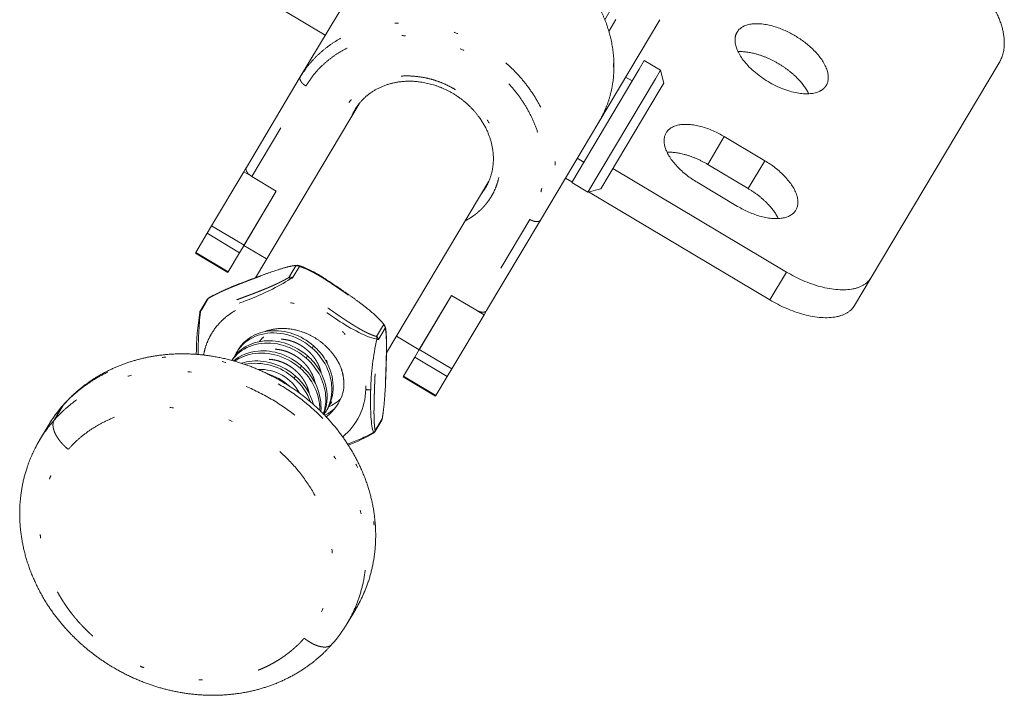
# Model space of a CAD drawing. Header units: millimetres. Extents: x 71 to 466, y 113 to 328.
# Tile 4 of 6: x 384 to 437, y 113 to 149. Entities that reach past the tile are written whole.
import ezdxf

# ---------------------------------------------------------------- set-up
doc = ezdxf.new("R2010")
doc.units = ezdxf.units.MM
doc.header["$MEASUREMENT"] = 0
doc.linetypes.add('DASHEDBIDOT', pattern=[12.4, 3, -3, 0.2, -3, 0.2, -3])
doc.layers.add('Layer0000', color=7, linetype='Continuous', lineweight=20)

msp = doc.modelspace()

# ---------------------------------------------------------------- linework, layer by layer
at = {"layer": 'Layer0000', "color": 7, "linetype": 'Continuous', "lineweight": 20}
for p, q in [((389.79, 154.205), (400.614, 147.755)), ((399.291, 145.533), (402.383, 150.722)), ((415.415, 148.565), (415.829, 149.259)), ((415.629, 147.947), (416.003, 148.574)), ((418.327, 148.567), (415.097, 143.146)), ((417.229, 145.944), (417.5, 146.398)), ((417.5, 146.398), (418.359, 145.886)), ((429.516, 134.916), (436.29, 146.284)), ((396.434, 140.739), (399.291, 145.533)), ((413.661, 139.955), (417.229, 145.944)), ((416.86, 145.324), (416.516, 145.529)), ((418.088, 145.432), (418.359, 145.886)), ((418.359, 145.886), (418.532, 145.2)), ((414.52, 139.443), (418.088, 145.432)), ((418.298, 144.807), (418.532, 145.2)), ((415.205, 139.617), (418.298, 144.807)), ((402.404, 144.116), (396.916, 134.906)), ((412.004, 137.957), (415.097, 143.146)), ((421.741, 142.38), (423.888, 141.1)), ((414.3, 141.029), (413.957, 141.233)), ((420.861, 140.904), (423.009, 139.624)), ((396.303, 140.52), (394.592, 137.649)), ((396.433, 140.738), (396.303, 140.52)), ((396.303, 140.52), (396.679, 140.295)), ((398.02, 139.494), (396.731, 140.262)), ((415.84, 140.682), (425.032, 135.205)), ((409.276, 140.021), (403.855, 130.923)), ((413.328, 140.179), (413.672, 139.974)), ((413.661, 139.955), (414.52, 139.443)), ((422.447, 138.681), (420.3, 139.961)), ((396.304, 136.615), (398.02, 139.494)), ((398.02, 139.494), (396.311, 136.625)), ((414.52, 139.443), (415.205, 139.617)), ((414.55, 139.451), (424.152, 133.729)), ((394.358, 137.256), (394.592, 137.649)), ((412.004, 137.957), (409.147, 133.162)), ((394.358, 137.256), (393.752, 136.238)), ((396.076, 136.232), (396.311, 136.625)), ((397.507, 135.898), (396.304, 136.615)), ((393.752, 136.238), (393.736, 136.212)), ((393.736, 136.212), (395.454, 135.188)), ((396.076, 136.232), (395.47, 135.214)), ((395.47, 135.214), (395.454, 135.188)), ((428.637, 133.44), (429.516, 134.916)), ((393.995, 133.143), (394.358, 133.753)), ((407.298, 133.966), (405.582, 131.086)), ((407.298, 133.966), (405.588, 131.097)), ((408.586, 133.198), (407.298, 133.966)), ((409.017, 132.943), (407.306, 130.073)), ((408.641, 133.167), (409.017, 132.943)), ((409.147, 133.162), (409.017, 132.943)), ((405.582, 131.086), (404.379, 131.803)), ((396.005, 131.091), (395.934, 130.972)), ((405.354, 130.704), (405.588, 131.097)), ((395.687, 130.557), (395.668, 130.526)), ((405.354, 130.704), (404.747, 129.686)), ((407.072, 129.68), (407.306, 130.073)), ((404.747, 129.686), (404.732, 129.659)), ((404.732, 129.659), (406.45, 128.635)), ((407.072, 129.68), (406.465, 128.662)), ((406.465, 128.662), (406.45, 128.635)), ((400.708, 127.927), (400.637, 127.808)), ((403.238, 126.747), (403.601, 127.357)), ((385.942, 127.068), (385.49, 126.31)), ((402.227, 117.363), (401.775, 116.606))]:
    msp.add_line(p, q, dxfattribs=at)
at = {"layer": 'Layer0000', "color": 251, "linetype": 'DASHEDBIDOT', "lineweight": 5, "true_color": 0x606060}
for p, q in [((396.731, 140.262), (399.589, 145.057)), ((420.861, 140.904), (421.741, 142.38)), ((423.009, 139.624), (423.888, 141.1)), ((394.592, 137.649), (396.311, 136.625)), ((411.444, 137.993), (408.586, 133.198)), ((394.358, 137.256), (396.076, 136.232)), ((393.752, 136.238), (395.47, 135.214)), ((399.055, 135.53), (398.692, 134.92)), ((398.88, 134.891), (399.244, 135.501)), ((424.152, 133.729), (425.032, 135.205)), ((394.074, 133.208), (394.437, 133.818)), ((403.697, 132.403), (403.334, 131.794)), ((403.423, 131.629), (403.786, 132.239)), ((399.921, 131.18), (399.992, 131.3)), ((405.588, 131.097), (407.306, 130.073)), ((399.603, 130.647), (399.674, 130.766)), ((405.354, 130.704), (407.072, 129.68)), ((399.285, 130.113), (399.356, 130.232)), ((398.967, 129.579), (399.038, 129.698)), ((404.747, 129.686), (406.465, 128.662)), ((398.718, 129.161), (398.72, 129.164)), ((386.71, 128.12), (386.258, 127.362)), ((403.622, 127.428), (403.258, 126.819))]:
    msp.add_line(p, q, dxfattribs=at)
for centre, radius, start, end in [((404.747, 142.282), 2.976, 149.2129, 156.6414), ((406.549, 141.208), 2.976, 321.778, 329.2065), ((399.144, 135.418), 0.144, 91.6743, 128.4813), ((399.121, 135.332), 0.209, 54.071, 108.5607), ((399.169, 135.481), 0.0778, 14.7666, 70.017), ((398.758, 134.722), 0.209, 54.071, 108.5607), ((398.453, 134.654), 0.357, 32.3173, 48.2142), ((398.914, 134.609), 0.284, 96.8145, 123.9862), ((394.488, 133.674), 0.153, 109.7056, 148.7494), ((394.428, 133.81), 0.0118, 43.6604, 103.204), ((413.123, 130.972), 19.236, 173.7006, 180.3915), ((393.993, 133.04), 0.0439, 76.9693, 121.5647), ((394.125, 133.064), 0.153, 109.7046, 148.7986), ((394.199, 133.054), 0.198, 129.3128, 171.8165), ((403.708, 132.34), 0.0646, 42.7426, 99.6145), ((403.589, 132.238), 0.198, 0.1532, 56.7867), ((403.64, 132.279), 0.152, 344.5784, 14.1072), ((398.29, 130.756), 1.386, 132.6926, 146.3183), ((417.98, 128.54), 14.969, 167.9818, 178.3925), ((403.078, 131.716), 0.267, 347.0959, 16.7956), ((403.225, 131.628), 0.198, 0.1532, 56.7862), ((403.274, 131.319), 0.344, 64.2906, 79.1828), ((398.71, 129.956), 2.053, 11.719, 16.6671), ((397.173, 127.711), 2.339, 27.5821, 92.938), ((398.894, 129.239), 2.703, 356.6743, 21.8727), ((399.402, 129.076), 3.359, 309.4182, 358.486), ((403.192, 131.83), 2.875, 261.3497, 266.4845), ((399.775, 130.295), 2.449, 294.3009, 312.3217), ((391.975, 123.471), 7.023, 138.5568, 149.2002), ((387.032, 127.928), 0.375, 138.5985, 149.251), ((399.497, 129.807), 2.437, 296.4263, 311.9227), ((391.523, 122.714), 7.023, 138.5568, 149.2002), ((403.473, 127.433), 0.149, 329.4003, 358.3109), ((403.619, 127.422), 0.00663, 7.5059, 66.6869), ((398.412, 135.706), 10.18, 289.3921, 297.8583), ((403.076, 126.872), 0.19, 299.2317, 343.6248), ((403.144, 126.692), 0.029, 334.6314, 30.1705), ((403.109, 126.823), 0.149, 329.4003, 358.3109)]:
    msp.add_arc(centre, radius, start, end, dxfattribs=at)
at = {"layer": 'Layer0000', "color": 7, "linetype": 'Continuous', "lineweight": 20}
for centre, radius, start, end in [((399.144, 135.365), 0.196, 74.9101, 91.2236), ((394.526, 133.653), 0.196, 120.9008, 149.2101), ((411.256, 130.473), 17.481, 171.4325, 178.7671), ((394.163, 133.043), 0.196, 149.2592, 169.9802), ((403.598, 132.268), 0.196, 14.2896, 36.3343), ((397.59, 129.983), 1.929, 149.2149, 156.3981), ((396.916, 127.334), 3.041, 47.5804, 100.882), ((396.56, 126.718), 3.264, 48.5568, 72.9809), ((397.397, 127.877), 2.927, 0.119, 49.8221), ((397.5, 128.016), 2.89, 356.1747, 50.0493), ((399.479, 129.368), 2.114, 12.8364, 24.5463), ((399.437, 129.319), 2.166, 346.5967, 13.848), ((396.919, 127.225), 3.12, 20.6065, 48.9691), ((397.037, 127.381), 3.062, 15.3745, 49.1805), ((399.275, 129.454), 2.357, 305.9033, 344.3276), ((399.011, 129.498), 2.262, 323.0739, 329.2105), ((392.299, 123.278), 7.401, 138.5608, 149.2009), ((398.694, 128.964), 2.261, 324.8848, 329.2116), ((403.432, 127.457), 0.196, 329.2198, 349.97), ((398.139, 135.466), 10.125, 291.4051, 299.7969), ((403.069, 126.847), 0.196, 300.9021, 329.2094), ((395.418, 120.395), 7.401, 318.5611, 329.2006)]:
    msp.add_arc(centre, radius, start, end, dxfattribs=at)
for points, degree, knots in [([(415.097, 143.146), (415.54, 143.891), (415.87, 145.29), (415.925, 146.653), (415.648, 147.952), (415.214, 149.102), (414.401, 150.418), (413.177, 151.705), (411.814, 152.611), (410.546, 153.187), (409.193, 153.544), (407.732, 153.669), (406.402, 153.51), (405.073, 153.12), (403.9, 152.423), (402.827, 151.467), (402.383, 150.722)], 2, [0, 0, 0, 0.084657, 0.139354, 0.215071, 0.262669, 0.327174, 0.40015, 0.481769, 0.541057, 0.602025, 0.663087, 0.732032, 0.784929, 0.860646, 0.915343, 1, 1, 1]), ([(402.19, 143.806), (402.378, 144.122), (402.917, 144.652), (403.54, 145.009), (404.24, 145.246), (404.942, 145.317), (405.739, 145.286), (406.844, 144.975), (407.381, 144.655)], 2, [0, 0, 0, 0.139962, 0.284785, 0.40109, 0.544525, 0.638239, 0.805557, 1, 1, 1]), ([(407.381, 144.655), (407.919, 144.334), (408.718, 143.511), (409.125, 142.824), (409.396, 142.173), (409.521, 141.445), (409.503, 140.727), (409.293, 140.001), (409.105, 139.685)], 2, [0, 0, 0, 0.194443, 0.361761, 0.455475, 0.59891, 0.715215, 0.860038, 1, 1, 1]), ([(399.14, 135.561), (398.976, 135.556), (398.6, 135.474), (398.032, 135.307), (396.855, 134.892), (395.533, 134.376), (394.709, 133.989), (394.426, 133.821)], 2, [0, 0, 0, 0.091579, 0.180508, 0.343039, 0.675486, 0.883429, 1, 1, 1]), ([(403.755, 132.384), (403.658, 132.514), (403.369, 132.824), (402.77, 133.344), (401.737, 134.096), (400.767, 134.752), (399.996, 135.23), (399.386, 135.502), (399.195, 135.555)], 2, [0, 0, 0, 0.062627, 0.154468, 0.342581, 0.601626, 0.753672, 0.921212, 1, 1, 1]), ([(395.933, 130.971), (396.15, 131.335), (396.487, 131.627), (397.72, 132.132), (398.73, 132.008), (399.688, 131.372), (399.808, 131.28), (399.921, 131.18)], 3, [0.4439905, 0.4439905, 0.4439905, 0.4439905, 0.6201125, 0.6201125, 0.9501909, 0.9501909, 1, 1, 1, 1]), ([(399.992, 131.3), (399.338, 131.876), (398.488, 132.165), (396.95, 132.023), (396.339, 131.653), (396.004, 131.091)], 3, [0, 0, 0, 0, 0.2877945, 0.2877945, 0.5557782, 0.5557782, 0.5557782, 0.5557782]), ([(397.416, 132.051), (397.662, 132.146), (398.379, 132.256), (399.32, 132.098), (400.414, 131.574), (401.206, 130.661), (401.402, 130.246)], 2, [0.3621948, 0.3621948, 0.3621948, 0.4375, 0.5625, 0.6875, 0.875, 1, 1, 1]), ([(403.626, 127.423), (403.685, 127.768), (403.782, 128.783), (403.837, 130.1), (403.859, 131.067), (403.859, 131.69), (403.823, 132.169), (403.787, 132.316)], 2, [0, 0, 0, 0.1238557, 0.3694448, 0.6426161, 0.7634938, 0.907347, 1, 1, 1]), ([(395.671, 130.525), (395.888, 130.848), (396.204, 131.108), (397.402, 131.598), (398.412, 131.474), (399.37, 130.838), (399.49, 130.746), (399.603, 130.647)], 3, [0.4584477, 0.4584477, 0.4584477, 0.4584477, 0.6201125, 0.6201125, 0.9501909, 0.9501909, 1, 1, 1, 1]), ([(399.674, 130.766), (399.02, 131.342), (398.17, 131.631), (396.632, 131.49), (396.021, 131.12), (395.686, 130.557)], 3, [0, 0, 0, 0, 0.2877945, 0.2877945, 0.5557782, 0.5557782, 0.5557782, 0.5557782]), ([(402.227, 117.363), (402.456, 117.748), (402.944, 118.853), (403.34, 120.682), (403.209, 122.613), (402.701, 124.527), (401.687, 126.333), (400.575, 127.681), (399.233, 128.854), (397.649, 129.817), (396.008, 130.463), (394.03, 130.897), (392.01, 130.857), (390.448, 130.537), (388.96, 129.95), (387.414, 128.926), (386.751, 128.176)], 2, [0, 0, 0, 0.035418, 0.095462, 0.18195, 0.244032, 0.331183, 0.396167, 0.457609, 0.523775, 0.589729, 0.649937, 0.735829, 0.798887, 0.855798, 0.921326, 1, 1, 1]), ([(399.356, 130.232), (398.702, 130.808), (397.852, 131.097), (396.55, 130.977), (396.105, 130.791), (395.768, 130.499)], 3, [0, 0, 0, 0, 0.2877945, 0.2877945, 0.4703902, 0.4703902, 0.4703902, 0.4703902]), ([(395.825, 130.482), (395.962, 130.582), (396.114, 130.667), (397.084, 131.064), (398.094, 130.94), (399.052, 130.304), (399.172, 130.212), (399.285, 130.113)], 3, [0.5521222, 0.5521222, 0.5521222, 0.5521222, 0.6201125, 0.6201125, 0.9501909, 0.9501909, 1, 1, 1, 1]), ([(399.921, 131.18), (400.557, 130.621), (400.94, 129.852), (400.971, 128.609), (400.856, 128.176), (400.636, 127.807)], 3, [0, 0, 0, 0, 0.2790821, 0.2790821, 0.4439905, 0.4439905, 0.4439905, 0.4439905]), ([(400.707, 127.926), (400.784, 128.055), (400.848, 128.192), (401.2, 129.195), (400.979, 130.193), (400.222, 131.082), (400.111, 131.195), (399.992, 131.3)], 3, [0.5557782, 0.5557782, 0.5557782, 0.5557782, 0.6122527, 0.6122527, 0.9477834, 0.9477834, 1, 1, 1, 1]), ([(399.038, 129.698), (398.384, 130.274), (397.534, 130.563), (396.541, 130.472), (396.354, 130.433), (396.179, 130.375)], 3, [0, 0, 0, 0, 0.2877945, 0.2877945, 0.3587086, 0.3587086, 0.3587086, 0.3587086]), ([(399.603, 130.647), (400.239, 130.087), (400.622, 129.318), (400.649, 128.241), (400.604, 127.957), (400.514, 127.694)], 3, [0, 0, 0, 0, 0.2790821, 0.2790821, 0.3847213, 0.3847213, 0.3847213, 0.3847213]), ([(400.532, 127.675), (400.898, 128.549), (400.694, 129.621), (399.904, 130.549), (399.793, 130.661), (399.674, 130.766)], 3, [0.595396, 0.595396, 0.595396, 0.595396, 0.9477834, 0.9477834, 1, 1, 1, 1]), ([(385.49, 126.31), (385.261, 125.926), (384.773, 124.82), (384.377, 122.991), (384.509, 121.06), (385.017, 119.146), (386.031, 117.34), (387.143, 115.992), (388.143, 115.118), (389.285, 114.284), (390.97, 113.458), (392.584, 112.991), (394.321, 112.752), (396.184, 112.878), (397.839, 113.317), (399.402, 114.089), (400.565, 115.043), (400.966, 115.497)], 2, [0, 0, 0, 0.035418, 0.095461, 0.181949, 0.24403, 0.331181, 0.396165, 0.457606, 0.491373, 0.558581, 0.625237, 0.679445, 0.752718, 0.817835, 0.88221, 0.952199, 1, 1, 1])]:
    msp.add_open_spline(points, degree=degree, knots=knots, dxfattribs=at)
at = {"layer": 'Layer0000', "color": 251, "linetype": 'DASHEDBIDOT', "lineweight": 5, "true_color": 0x606060}
for points, weights, knots in [([(402.383, 150.722), (405.637, 156.183), (411.994, 152.395), (418.351, 148.607), (415.097, 143.146)], [1, 0.707106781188, 1, 0.707106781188, 1], [0, 0, 0, 0.5, 0.5, 1, 1, 1]), ([(399.291, 145.533), (402.545, 150.994), (408.902, 147.206), (415.259, 143.418), (412.004, 137.957)], [1, 0.707106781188, 1, 0.707106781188, 1], [0, 0, 0, 0.5, 0.5, 1, 1, 1]), ([(399.589, 145.057), (402.623, 150.149), (408.551, 146.617), (414.478, 143.085), (411.444, 137.993)], [1, 0.707106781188, 1, 0.707106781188, 1], [0, 0, 0, 0.5, 0.5, 1, 1, 1]), ([(407.506, 144.865), (403.619, 147.181), (401.629, 143.842), (401.136, 143.013), (401.15, 142.012)], [1, 0.707106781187, 1, 0.906789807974, 0.872905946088], [0, 0, 0, 0.25, 0.25, 0.3295599, 0.3295599, 0.3295599]), ([(408.022, 137.916), (408.91, 138.38), (409.404, 139.209), (411.394, 142.548), (407.506, 144.865)], [0.872905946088, 0.906789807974, 1, 0.707106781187, 1], [0.6704401, 0.6704401, 0.6704401, 0.75, 0.75, 1, 1, 1]), ([(400.402, 129.839), (400.313, 130.268), (400.052, 130.639), (399.365, 131.616), (398.243, 131.655), (397.903, 131.666), (397.601, 131.569)], [0.934938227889, 0.944369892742, 1, 0.866025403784, 1, 0.955176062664, 0.940345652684], [0.149310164, 0.149310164, 0.149310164, 0.150641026, 0.150641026, 0.153846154, 0.153846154, 0.154918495, 0.154918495, 0.154918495]), ([(400.084, 129.305), (399.995, 129.734), (399.734, 130.106), (399.047, 131.082), (397.925, 131.121), (397.585, 131.133), (397.283, 131.035)], [0.934938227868, 0.944369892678, 1, 0.866025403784, 1, 0.955176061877, 0.940345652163], [0.130079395, 0.130079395, 0.130079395, 0.131410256, 0.131410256, 0.134615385, 0.134615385, 0.135687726, 0.135687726, 0.135687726]), ([(399.766, 128.771), (399.677, 129.2), (399.416, 129.572), (398.729, 130.548), (397.607, 130.587), (397.266, 130.599), (396.964, 130.501)], [0.934938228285, 0.94436989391, 1, 0.866025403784, 1, 0.955176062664, 0.940345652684], [0.110848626, 0.110848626, 0.110848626, 0.112179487, 0.112179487, 0.115384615, 0.115384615, 0.116456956, 0.116456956, 0.116456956])]:
    msp.add_rational_spline(points, weights, degree=2, knots=knots, dxfattribs=at)
at = {"layer": 'Layer0000', "color": 7, "linetype": 'Continuous', "lineweight": 20}
for points, weights in [([(436.29, 146.284), (436.958, 147.405), (436.063, 149.101)], [1, 0.939692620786, 1]), ([(422.415, 147.907), (423.136, 149.116), (425.498, 147.708)], [0.803847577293, 0.633974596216, 1]), ([(425.498, 147.708), (427.861, 146.301), (427.14, 145.091)], [1, 0.633974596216, 0.803847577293]), ([(422.466, 146.876), (423.456, 146.925), (424.619, 146.233)], [0.753314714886, 0.778786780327, 1]), ([(424.619, 146.233), (425.781, 145.54), (426.209, 144.646)], [1, 0.778786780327, 0.753314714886]), ([(418.658, 142.578), (419.378, 143.787), (421.741, 142.38)], [1, 0.707106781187, 1]), ([(420.3, 139.961), (417.937, 141.369), (418.658, 142.578)], [1, 0.707106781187, 1]), ([(418.709, 141.548), (419.699, 141.596), (420.861, 140.904)], [0.857116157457, 0.830711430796, 1]), ([(423.888, 141.1), (426.251, 139.692), (425.53, 138.483)], [1, 0.707106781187, 1]), ([(396.731, 140.262), (396.302, 140.518), (396.433, 140.738)], [1, 0.707106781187, 1]), ([(423.009, 139.624), (424.171, 138.931), (424.6, 138.037)], [1, 0.830711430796, 0.857116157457]), ([(425.53, 138.483), (424.81, 137.274), (422.447, 138.681)], [1, 0.707106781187, 1]), ([(425.032, 135.205), (428.468, 133.157), (429.516, 134.916)], [1, 0.707106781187, 1]), ([(424.152, 133.729), (427.588, 131.681), (428.637, 133.44)], [1, 0.707106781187, 1]), ([(408.586, 133.198), (409.016, 132.942), (409.147, 133.162)], [1, 0.707106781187, 1])]:
    msp.add_rational_spline(points, weights, degree=2, dxfattribs=at)
msp.add_rational_spline([(427.14, 145.091), (426.947, 144.767), (426.463, 144.675), (423.336, 144.081), (422.371, 147.114), (422.222, 147.583), (422.415, 147.907)], [0.803847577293, 0.866025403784, 1, 0.5, 1, 0.866025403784, 0.803847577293], degree=2, knots=[0.2440169, 0.2440169, 0.2440169, 0.3333333, 0.3333333, 0.6666667, 0.6666667, 0.7559831, 0.7559831, 0.7559831], dxfattribs=at)
at = {"layer": 'Layer0000', "color": 251, "linetype": 'DASHEDBIDOT', "lineweight": 5, "true_color": 0x606060}
for points, weights, degree in [([(399.589, 145.057), (399.16, 145.313), (399.291, 145.533)], [1, 0.707106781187, 1], 2), ([(411.444, 137.993), (411.873, 137.737), (412.004, 137.957)], [1, 0.707106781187, 1], 2), ([(394.17, 130.812), (395.458, 137.995), (402.988, 135.637), (402.76, 128.987)], [0.862637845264, 0.326920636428, 0.363906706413, 0.973596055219], 3), ([(386.71, 128.12), (395.436, 138.007), (409.86, 130.174), (402.227, 117.363)], [0.956578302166, 0.366187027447, 0.322371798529, 0.82513261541], 3), ([(401.775, 116.606), (409.409, 129.416), (394.984, 137.249), (386.258, 127.362)], [0.82513261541, 0.322371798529, 0.366187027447, 0.956578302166], 3), ([(387.007, 125.82), (396.174, 136.207), (408.665, 126.206), (399.498, 115.819)], [0.956578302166, 0.318859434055, 0.318859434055, 0.956578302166], 3), ([(386.258, 127.362), (386.036, 126.988), (386.346, 126.349), (387.007, 125.82)], [0.956578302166, 0.769794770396, 0.769794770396, 0.956578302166], 3), ([(399.498, 115.819), (400.106, 115.332), (400.701, 115.196), (400.966, 115.497)], [0.956578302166, 0.782063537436, 0.770600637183, 0.922189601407], 3)]:
    msp.add_rational_spline(points, weights, degree=degree, dxfattribs=at)
for points, degree, knots in [([(394.437, 133.818), (394.7, 133.975), (395.054, 134.142), (395.328, 134.272), (395.671, 134.414), (395.935, 134.523), (396.274, 134.653), (396.545, 134.758), (397.193, 134.998), (397.458, 135.092), (397.79, 135.21), (398.037, 135.291), (398.356, 135.394), (398.587, 135.452), (398.884, 135.526), (399.055, 135.53)], 2, [0, 0, 0, 0.125, 0.125, 0.25, 0.25, 0.375, 0.375, 0.5, 0.625, 0.625, 0.75, 0.75, 0.875, 0.875, 1, 1, 1]), ([(399.244, 135.501), (399.499, 135.433), (399.842, 135.259), (400.107, 135.126), (400.438, 134.922), (400.693, 134.765), (401.02, 134.546), (401.281, 134.371), (401.906, 133.936), (402.162, 133.751), (402.481, 133.52), (402.719, 133.334), (403.026, 133.094), (403.248, 132.889), (403.534, 132.625), (403.697, 132.403)], 2, [0, 0, 0, 0.125, 0.125, 0.25, 0.25, 0.375, 0.375, 0.5, 0.625, 0.625, 0.75, 0.75, 0.875, 0.875, 1, 1, 1]), ([(398.755, 134.845), (398.121, 134.415), (397.248, 134.018), (396.035, 133.542), (395.272, 133.287), (394.479, 133.108), (394.196, 133.065), (394.003, 133.083)], 3, [0, 0, 0, 0, 0.435971, 0.435971, 0.800693, 0.800693, 1, 1, 1, 1]), ([(398.692, 134.92), (398.429, 134.763), (398.074, 134.596), (397.8, 134.466), (397.457, 134.324), (397.193, 134.215), (396.854, 134.085), (396.583, 133.981), (395.936, 133.741), (395.67, 133.646), (395.338, 133.528), (395.092, 133.447), (394.772, 133.344), (394.542, 133.286), (394.244, 133.212), (394.074, 133.208)], 2, [0, 0, 0, 0.125, 0.125, 0.25, 0.25, 0.375, 0.375, 0.5, 0.625, 0.625, 0.75, 0.75, 0.875, 0.875, 1, 1, 1]), ([(403.338, 131.657), (402.689, 131.782), (401.797, 132.312), (400.616, 133.1), (399.901, 133.628), (399.178, 134.305), (398.925, 134.578), (398.755, 134.845)], 3, [0, 0, 0, 0, 0.439617, 0.439617, 0.802341, 0.802341, 1, 1, 1, 1]), ([(403.334, 131.794), (403.079, 131.862), (402.736, 132.035), (402.471, 132.169), (402.139, 132.373), (401.885, 132.53), (401.558, 132.749), (401.296, 132.924), (400.672, 133.358), (400.416, 133.543), (400.096, 133.775), (399.858, 133.96), (399.551, 134.201), (399.329, 134.406), (399.043, 134.67), (398.88, 134.891)], 2, [0, 0, 0, 0.125, 0.125, 0.25, 0.25, 0.375, 0.375, 0.5, 0.625, 0.625, 0.75, 0.75, 0.875, 0.875, 1, 1, 1]), ([(403.786, 132.239), (403.825, 132.088), (403.841, 131.788), (403.853, 131.561), (403.852, 131.237), (403.851, 130.986), (403.843, 130.644), (403.836, 130.369), (403.813, 129.695), (403.801, 129.411), (403.785, 129.055), (403.767, 128.775), (403.744, 128.414), (403.714, 128.117), (403.675, 127.731), (403.622, 127.428)], 2, [0, 0, 0, 0.125, 0.125, 0.25, 0.25, 0.375, 0.375, 0.5, 0.625, 0.625, 0.75, 0.75, 0.875, 0.875, 1, 1, 1]), ([(403.258, 126.819), (403.22, 126.97), (403.204, 127.269), (403.192, 127.496), (403.193, 127.82), (403.193, 128.071), (403.202, 128.413), (403.208, 128.688), (403.231, 129.362), (403.244, 129.646), (403.26, 130.002), (403.277, 130.282), (403.3, 130.643), (403.33, 130.94), (403.37, 131.326), (403.423, 131.629)], 2, [0, 0, 0, 0.125, 0.125, 0.25, 0.25, 0.375, 0.375, 0.5, 0.625, 0.625, 0.75, 0.75, 0.875, 0.875, 1, 1, 1]), ([(403.169, 126.706), (403.032, 127.056), (402.997, 127.957), (403.01, 128.749), (403.012, 128.855), (403.016, 128.96)], 3, [0, 0, 0, 0, 0.868794, 0.868794, 1, 1, 1, 1])]:
    msp.add_open_spline(points, degree=degree, knots=knots, dxfattribs=at)
msp.add_open_spline([(399.498, 115.819), (399.047, 115.308), (397.921, 114.496), (396.616, 113.928), (395.182, 113.625), (393.674, 113.598), (392.149, 113.848), (390.667, 114.367), (389.284, 115.133), (388.054, 116.118), (387.024, 117.284), (386.233, 118.586), (385.711, 119.973), (385.48, 121.393), (385.547, 122.791), (385.91, 124.113), (386.556, 125.308), (387.007, 125.82)], degree=2, dxfattribs=at)

doc.saveas('drawing.dxf')
